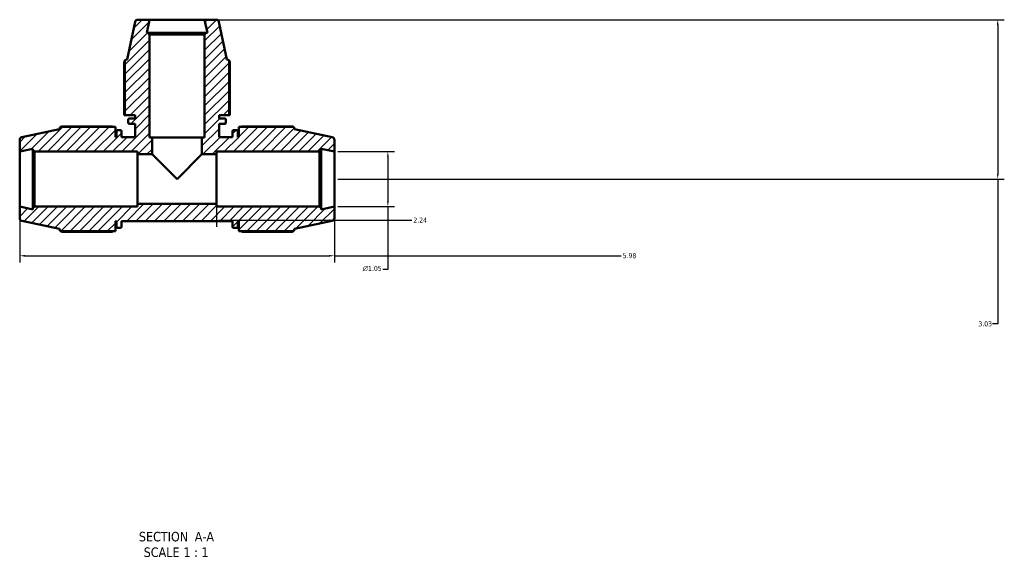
# Model space of a CAD drawing. Header units: inches. Extents: x 0.1 to 63, y -23.5 to 44.8.
# Tile 1 of 7: x 22.2 to 40.9, y -23.5 to -13.3. Entities that reach past the tile are written whole.
import ezdxf

# ---------------------------------------------------------------- set-up
doc = ezdxf.new("R2010")
doc.units = ezdxf.units.IN
doc.header["$MEASUREMENT"] = 0
for name, color, linetype, lineweight in [('Dimension (ANSI)', 7, 'Continuous', 25), ('Hatch (ANSI)', 7, 'Continuous', 18), ('Symbol (ANSI)', 7, 'Continuous', 25), ('Visible (ANSI)', 7, 'Continuous', 50)]:
    doc.layers.add(name, color=color, linetype=linetype, lineweight=lineweight)
doc.styles.add('Label Text (ANSI)', font='tahoma.ttf')
doc.styles.add('Note Text (ANSI)', font='tahoma.ttf')
doc.dimstyles.new('Default (ANSI)', dxfattribs={"dimtxt": 0.094488, "dimasz": 0.098425, "dimexe": 0.125, "dimexo": 0.0625, "dimgap": 0.031496, "dimtad": 0, "dimtih": 1, "dimtoh": 1, "dimrnd": 1e-08, "dimzin": 4, "dimdsep": 46, "dimtxsty": 'Note Text (ANSI)', "dimcen": 0.09, "dimdle": 0.393701, "dimclrd": 256, "dimclre": 256, "dimclrt": 5, "dimadec": 0, "dimazin": 1, "dimtfac": 1, "dimtofl": 0, "dimtmove": 0, "dimatfit": 3, "dimfxl": 1, "dimtolj": 1, "dimtzin": 4, "dimlwd": -1, "dimlwe": -1, "dimarcsym": 0})

# ---------------------------------------------------------------- blocks, each defined once
blk = doc.blocks.new('*D7')
at = {"layer": 'Defpoints', "color": 0, "transparency": 16777216}
for p in [(22.157, -16.901), (28.137, -16.901), (28.137, -17.836)]:
    blk.add_point(p, dxfattribs=at)
at = {"layer": 'Dimension (ANSI)', "transparency": 16777216}
for p, q in [((22.157, -16.964), (22.157, -17.961)), ((28.137, -16.964), (28.137, -17.961)), ((22.255, -17.836), (28.038, -17.836)), ((28.137, -17.836), (33.581, -17.836))]:
    blk.add_line(p, q, dxfattribs=at)
for points in [[(22.255, -17.82), (22.255, -17.853), (22.157, -17.836)], [(28.038, -17.82), (28.038, -17.853), (28.137, -17.836)]]:
    blk.add_solid(points, dxfattribs=at)
at = {"layer": 'Dimension (ANSI)', "color": 5, "transparency": 16777216, "insert": (33.612, -17.787), "char_height": 0.0945, "attachment_point": 1, "style": 'Note Text (ANSI)'}
blk.add_mtext('\\A1;5.98', dxfattribs=at)
blk = doc.blocks.new('*D8')
at = {"layer": 'Defpoints', "color": 0, "transparency": 16777216}
for p in [(25.897, -16.849), (28.137, -16.901), (28.137, -17.159)]:
    blk.add_point(p, dxfattribs=at)
at = {"layer": 'Dimension (ANSI)', "transparency": 16777216}
for p, q in [((25.897, -16.911), (25.897, -17.284)), ((28.137, -16.964), (28.137, -17.284)), ((25.995, -17.159), (28.038, -17.159)), ((28.137, -17.159), (29.604, -17.159))]:
    blk.add_line(p, q, dxfattribs=at)
for points in [[(25.995, -17.143), (25.995, -17.176), (25.897, -17.159)], [(28.038, -17.143), (28.038, -17.176), (28.137, -17.159)]]:
    blk.add_solid(points, dxfattribs=at)
at = {"layer": 'Dimension (ANSI)', "color": 5, "transparency": 16777216, "insert": (29.636, -17.111), "char_height": 0.0945, "attachment_point": 1, "style": 'Note Text (ANSI)'}
blk.add_mtext('\\A1;2.24', dxfattribs=at)
blk = doc.blocks.new('*D9')
at = {"layer": 'Defpoints', "color": 0, "transparency": 16777216}
for p in [(25.67, -13.348), (28.137, -16.378), (40.738, -16.378)]:
    blk.add_point(p, dxfattribs=at)
at = {"layer": 'Dimension (ANSI)', "transparency": 16777216}
for p, q in [((25.733, -13.348), (40.863, -13.348)), ((40.738, -13.446), (40.738, -16.279)), ((28.199, -16.378), (40.863, -16.378)), ((40.738, -16.378), (40.738, -19.133)), ((40.738, -19.133), (40.64, -19.133))]:
    blk.add_line(p, q, dxfattribs=at)
for points in [[(40.722, -13.446), (40.755, -13.446), (40.738, -13.348)], [(40.722, -16.279), (40.755, -16.279), (40.738, -16.378)]]:
    blk.add_solid(points, dxfattribs=at)
at = {"layer": 'Dimension (ANSI)', "color": 5, "transparency": 16777216, "insert": (40.37, -19.083), "char_height": 0.0945, "attachment_point": 1, "style": 'Note Text (ANSI)'}
blk.add_mtext('\\A1;3.03', dxfattribs=at)
blk = doc.blocks.new('*D10')
at = {"layer": 'Defpoints', "color": 0, "transparency": 16777216}
for p in [(28.137, -15.854), (28.137, -16.901), (29.152, -16.901)]:
    blk.add_point(p, dxfattribs=at)
at = {"layer": 'Dimension (ANSI)', "transparency": 16777216}
for p, q in [((28.199, -15.854), (29.277, -15.854)), ((29.152, -15.952), (29.152, -16.803)), ((28.199, -16.901), (29.277, -16.901)), ((29.152, -16.901), (29.152, -18.1)), ((29.152, -18.1), (29.053, -18.1))]:
    blk.add_line(p, q, dxfattribs=at)
for points in [[(29.135, -15.952), (29.168, -15.952), (29.152, -15.854)], [(29.135, -16.803), (29.168, -16.803), (29.152, -16.901)]]:
    blk.add_solid(points, dxfattribs=at)
at = {"layer": 'Dimension (ANSI)', "color": 5, "transparency": 16777216, "insert": (28.674, -18.029), "char_height": 0.09449, "attachment_point": 1, "style": 'Note Text (ANSI)'}
blk.add_mtext('\\A1;{\\fAIGDT|b0|i0;\\H0.0945;\\ln}\\fTahoma|b0|i0;\\H0.0945;1.05', dxfattribs=at)

msp = doc.modelspace()

# ---------------------------------------------------------------- hatches: boundary and pattern name
at = {"layer": 'Hatch (ANSI)'}
h = msp.add_hatch(dxfattribs=at)
h.set_pattern_fill('ANSI31', color=256, style=0)
edge = h.paths.add_edge_path()
edge.add_line((24.1564, -15.1656), (24.3481, -15.1656))
edge.add_line((24.3481, -15.1656), (24.3481, -15.2284))
edge.add_line((24.3481, -15.2284), (24.2412, -15.2284))
edge.add_ellipse((24.2412, -15.2494), major_axis=(-0.0209, 0), ratio=1, start_angle=270, end_angle=360)
edge.add_line((24.2203, -15.2494), (24.2203, -15.3085))
edge.add_ellipse((24.2412, -15.3085), major_axis=(0, -0.0209), ratio=1, start_angle=270, end_angle=360)
edge.add_line((24.2412, -15.3294), (24.3481, -15.3294))
edge.add_line((24.3481, -15.3294), (24.3481, -15.5789))
edge.add_line((24.3481, -15.5789), (24.0939, -15.5789))
edge.add_line((24.0939, -15.5789), (24.0939, -15.472))
edge.add_ellipse((24.0729, -15.472), major_axis=(0, 0.0209), ratio=1, start_angle=270, end_angle=360)
edge.add_line((24.0729, -15.4511), (24.0138, -15.4511))
edge.add_ellipse((24.0138, -15.472), major_axis=(-0.0209, 0), ratio=1, start_angle=270, end_angle=360)
edge.add_line((23.9929, -15.472), (23.9929, -15.5789))
edge.add_line((23.9929, -15.5789), (23.9749, -15.5789))
edge.add_line((23.9749, -15.5789), (23.9749, -15.3872))
edge.add_line((23.9749, -15.3872), (22.9286, -15.3872))
edge.add_line((22.9286, -15.3872), (22.9144, -15.4312))
edge.add_line((22.9144, -15.4312), (22.1983, -15.5834))
edge.add_ellipse((22.2092, -15.6346), major_axis=(-0.0512, -0.0109), ratio=1, start_angle=270, end_angle=348)
edge.add_line((22.1569, -15.6346), (22.1569, -15.854))
edge.add_line((22.1569, -15.854), (22.4094, -15.8003))
edge.add_line((22.4094, -15.8003), (22.4094, -15.8226))
edge.add_line((22.4094, -15.8226), (22.4408, -15.854))
edge.add_line((22.4408, -15.854), (24.3969, -15.854))
edge.add_line((24.3969, -15.854), (24.3969, -15.9064))
edge.add_line((24.3969, -15.9064), (24.6756, -15.9064))
edge.add_line((24.6756, -15.9064), (24.6756, -15.5876))
edge.add_line((24.6756, -15.5876), (24.6232, -15.5876))
edge.add_line((24.6232, -15.5876), (24.6232, -13.6316))
edge.add_line((24.6232, -13.6316), (24.5918, -13.6001))
edge.add_line((24.5918, -13.6001), (24.5696, -13.6001))
edge.add_line((24.5696, -13.6001), (24.6232, -13.3476))
edge.add_line((24.6232, -13.3476), (24.4038, -13.3476))
edge.add_ellipse((24.4038, -13.4), major_axis=(-0.0524, 0), ratio=1, start_angle=270, end_angle=348)
edge.add_line((24.3526, -13.3891), (24.2004, -14.1051))
edge.add_line((24.2004, -14.1051), (24.1564, -14.1194))
edge.add_line((24.1564, -14.1194), (24.1564, -15.1656))
edge = h.paths.add_edge_path()
edge.add_ellipse((28.0845, -17.1207), major_axis=(0.0512, 0.0109), ratio=1, start_angle=270, end_angle=348)
edge.add_line((28.1369, -17.1207), (28.1369, -16.9013))
edge.add_line((28.1369, -16.9013), (27.8844, -16.9549))
edge.add_line((27.8844, -16.9549), (27.8844, -16.9327))
edge.add_line((27.8844, -16.9327), (27.8529, -16.9013))
edge.add_line((27.8529, -16.9013), (25.8969, -16.9013))
edge.add_line((25.8969, -16.9013), (25.8969, -16.8489))
edge.add_line((25.8969, -16.8489), (24.3969, -16.8489))
edge.add_line((24.3969, -16.8489), (24.3969, -16.9013))
edge.add_line((24.3969, -16.9013), (22.4408, -16.9013))
edge.add_line((22.4408, -16.9013), (22.4094, -16.9327))
edge.add_line((22.4094, -16.9327), (22.4094, -16.9549))
edge.add_line((22.4094, -16.9549), (22.1569, -16.9013))
edge.add_line((22.1569, -16.9013), (22.1569, -17.1207))
edge.add_ellipse((22.2092, -17.1207), major_axis=(0, -0.0524), ratio=1, start_angle=270, end_angle=348)
edge.add_line((22.1983, -17.1719), (22.9144, -17.3241))
edge.add_line((22.9144, -17.3241), (22.9286, -17.3681))
edge.add_line((22.9286, -17.3681), (23.9749, -17.3681))
edge.add_line((23.9749, -17.3681), (23.9749, -17.1764))
edge.add_line((23.9749, -17.1764), (23.9929, -17.1764))
edge.add_line((23.9929, -17.1764), (23.9929, -17.2832))
edge.add_ellipse((24.0138, -17.2832), major_axis=(0, -0.0209), ratio=1, start_angle=270, end_angle=360)
edge.add_line((24.0138, -17.3042), (24.0729, -17.3042))
edge.add_ellipse((24.0729, -17.2832), major_axis=(0.0209, 0), ratio=1, start_angle=270, end_angle=360)
edge.add_line((24.0939, -17.2832), (24.0939, -17.1764))
edge.add_line((24.0939, -17.1764), (26.1999, -17.1764))
edge.add_line((26.1999, -17.1764), (26.1999, -17.2832))
edge.add_ellipse((26.2208, -17.2832), major_axis=(0, -0.0209), ratio=1, start_angle=270, end_angle=360)
edge.add_line((26.2208, -17.3042), (26.2799, -17.3042))
edge.add_ellipse((26.2799, -17.2832), major_axis=(0.0209, 0), ratio=1, start_angle=270, end_angle=360)
edge.add_line((26.3009, -17.2832), (26.3009, -17.1764))
edge.add_line((26.3009, -17.1764), (26.3189, -17.1764))
edge.add_line((26.3189, -17.1764), (26.3189, -17.3681))
edge.add_line((26.3189, -17.3681), (27.3651, -17.3681))
edge.add_line((27.3651, -17.3681), (27.3794, -17.3241))
edge.add_line((27.3794, -17.3241), (28.0954, -17.1719))
edge = h.paths.add_edge_path()
edge.add_ellipse((28.0845, -15.6346), major_axis=(0, 0.0524), ratio=1, start_angle=270, end_angle=348)
edge.add_line((28.0954, -15.5834), (27.3794, -15.4312))
edge.add_line((27.3794, -15.4312), (27.3651, -15.3872))
edge.add_line((27.3651, -15.3872), (26.3189, -15.3872))
edge.add_line((26.3189, -15.3872), (26.3189, -15.5789))
edge.add_line((26.3189, -15.5789), (26.3009, -15.5789))
edge.add_line((26.3009, -15.5789), (26.3009, -15.472))
edge.add_ellipse((26.2799, -15.472), major_axis=(0, 0.0209), ratio=1, start_angle=270, end_angle=360)
edge.add_line((26.2799, -15.4511), (26.2208, -15.4511))
edge.add_ellipse((26.2208, -15.472), major_axis=(-0.0209, 0), ratio=1, start_angle=270, end_angle=360)
edge.add_line((26.1999, -15.472), (26.1999, -15.5789))
edge.add_line((26.1999, -15.5789), (25.9456, -15.5789))
edge.add_line((25.9456, -15.5789), (25.9456, -15.3294))
edge.add_line((25.9456, -15.3294), (26.0525, -15.3294))
edge.add_ellipse((26.0525, -15.3085), major_axis=(0.0209, 0), ratio=1, start_angle=270, end_angle=360)
edge.add_line((26.0734, -15.3085), (26.0734, -15.2494))
edge.add_ellipse((26.0525, -15.2494), major_axis=(0, 0.0209), ratio=1, start_angle=270, end_angle=360)
edge.add_line((26.0525, -15.2284), (25.9456, -15.2284))
edge.add_line((25.9456, -15.2284), (25.9456, -15.1656))
edge.add_line((25.9456, -15.1656), (26.1373, -15.1656))
edge.add_line((26.1373, -15.1656), (26.1373, -14.1194))
edge.add_line((26.1373, -14.1194), (26.0933, -14.1051))
edge.add_line((26.0933, -14.1051), (25.9411, -13.3891))
edge.add_ellipse((25.8899, -13.4), major_axis=(-0.0109, 0.0512), ratio=1, start_angle=270, end_angle=348)
edge.add_line((25.8899, -13.3476), (25.6705, -13.3476))
edge.add_line((25.6705, -13.3476), (25.7241, -13.6001))
edge.add_line((25.7241, -13.6001), (25.7019, -13.6001))
edge.add_line((25.7019, -13.6001), (25.6705, -13.6316))
edge.add_line((25.6705, -13.6316), (25.6705, -15.5876))
edge.add_line((25.6705, -15.5876), (25.6181, -15.5876))
edge.add_line((25.6181, -15.5876), (25.6181, -15.9064))
edge.add_line((25.6181, -15.9064), (25.8969, -15.9064))
edge.add_line((25.8969, -15.9064), (25.8969, -15.854))
edge.add_line((25.8969, -15.854), (27.8529, -15.854))
edge.add_line((27.8529, -15.854), (27.8844, -15.8226))
edge.add_line((27.8844, -15.8226), (27.8844, -15.8003))
edge.add_line((27.8844, -15.8003), (28.1369, -15.854))
edge.add_line((28.1369, -15.854), (28.1369, -15.6346))

# ---------------------------------------------------------------- linework, layer by layer
at = {"layer": 'Visible (ANSI)'}
for p, q in [((24.3526, -13.3891), (24.2004, -14.1051)), ((24.6232, -13.3476), (24.4038, -13.3476)), ((24.5696, -13.6001), (24.6232, -13.3476)), ((25.6705, -13.3476), (24.6232, -13.3476)), ((25.8899, -13.3476), (25.6705, -13.3476)), ((25.6705, -13.3476), (25.7241, -13.6001)), ((26.0933, -14.1051), (25.9411, -13.3891)), ((24.5918, -13.6001), (24.5696, -13.6001)), ((24.6232, -13.6316), (24.5918, -13.6001)), ((25.7019, -13.6001), (24.5918, -13.6001)), ((24.6232, -15.5876), (24.6232, -13.6316)), ((24.6232, -13.6316), (25.6705, -13.6316)), ((25.7019, -13.6001), (25.6705, -13.6316)), ((25.6705, -13.6316), (25.6705, -15.5876)), ((25.7241, -13.6001), (25.7019, -13.6001)), ((24.1448, -14.1437), (24.1448, -15.1656)), ((24.2004, -14.1051), (24.1564, -14.1194)), ((24.1564, -14.1194), (24.1564, -15.1656)), ((26.1373, -14.1194), (26.0933, -14.1051)), ((26.1373, -15.1656), (26.1373, -14.1194)), ((26.1489, -15.1656), (26.1489, -14.1437)), ((24.1448, -15.1656), (24.1564, -15.1656)), ((24.1564, -15.1656), (24.3481, -15.1656)), ((24.2203, -15.2494), (24.2203, -15.3085)), ((24.3481, -15.2284), (24.2412, -15.2284)), ((24.2412, -15.3294), (24.3481, -15.3294)), ((24.3481, -15.1656), (24.3481, -15.2284)), ((24.3481, -15.3294), (24.3481, -15.5789)), ((25.9456, -15.2284), (25.9456, -15.1656)), ((25.9456, -15.1656), (26.1373, -15.1656)), ((26.0525, -15.2284), (25.9456, -15.2284)), ((25.9456, -15.5789), (25.9456, -15.3294)), ((25.9456, -15.3294), (26.0525, -15.3294)), ((26.0734, -15.3085), (26.0734, -15.2494)), ((26.1373, -15.1656), (26.1489, -15.1656)), ((22.9144, -15.4312), (22.1983, -15.5834)), ((22.9286, -15.3872), (22.9144, -15.4312)), ((23.9749, -15.3872), (22.9286, -15.3872)), ((23.911, -15.3756), (22.9529, -15.3756)), ((23.9749, -15.5789), (23.9749, -15.3872)), ((23.9929, -15.472), (23.9929, -15.5789)), ((24.0729, -15.4511), (24.0138, -15.4511)), ((24.0939, -15.5789), (24.0939, -15.472)), ((26.1999, -15.472), (26.1999, -15.5789)), ((26.2799, -15.4511), (26.2208, -15.4511)), ((26.3009, -15.5789), (26.3009, -15.472)), ((27.3651, -15.3872), (26.3189, -15.3872)), ((26.3189, -15.3872), (26.3189, -15.5789)), ((27.3408, -15.3756), (26.3828, -15.3756)), ((27.3794, -15.4312), (27.3651, -15.3872)), ((28.0954, -15.5834), (27.3794, -15.4312)), ((22.1569, -15.6346), (22.1569, -15.854)), ((23.9929, -15.5789), (23.9749, -15.5789)), ((24.3481, -15.5789), (24.0939, -15.5789)), ((24.6756, -15.5876), (24.6232, -15.5876)), ((24.6756, -15.9064), (24.6756, -15.5876)), ((25.6181, -15.5876), (24.6756, -15.5876)), ((25.6705, -15.5876), (25.6181, -15.5876)), ((25.6181, -15.5876), (25.6181, -15.9064)), ((26.1999, -15.5789), (25.9456, -15.5789)), ((26.3189, -15.5789), (26.3009, -15.5789)), ((28.1369, -15.854), (28.1369, -15.6346)), ((22.1569, -15.854), (22.4094, -15.8003)), ((22.1569, -15.854), (22.1569, -16.9013)), ((22.4094, -15.8003), (22.4094, -15.8226)), ((22.4094, -15.8226), (22.4408, -15.854)), ((22.4094, -15.8226), (22.4094, -16.9327)), ((22.4408, -15.854), (24.3969, -15.854)), ((22.4408, -16.9013), (22.4408, -15.854)), ((24.3969, -15.854), (24.3969, -15.9064)), ((25.8969, -15.9064), (25.8969, -15.854)), ((25.8969, -15.854), (27.8529, -15.854)), ((27.8529, -15.854), (27.8844, -15.8226)), ((27.8529, -15.854), (27.8529, -16.9013)), ((27.8844, -15.8226), (27.8844, -15.8003)), ((27.8844, -15.8003), (28.1369, -15.854)), ((27.8844, -16.9327), (27.8844, -15.8226)), ((28.1369, -16.9013), (28.1369, -15.854)), ((24.3969, -15.9064), (24.6756, -15.9064)), ((24.3969, -16.8489), (24.3969, -15.9064)), ((25.1469, -16.3776), (24.6756, -15.9064)), ((25.6181, -15.9064), (25.1469, -16.3776)), ((25.6181, -15.9064), (25.8969, -15.9064)), ((25.8969, -15.9064), (25.8969, -16.8489)), ((22.4094, -16.9549), (22.1569, -16.9013)), ((22.1569, -16.9013), (22.1569, -17.1207)), ((22.4408, -16.9013), (22.4094, -16.9327)), ((22.4094, -16.9327), (22.4094, -16.9549)), ((24.3969, -16.9013), (22.4408, -16.9013)), ((25.8969, -16.8489), (24.3969, -16.8489)), ((24.3969, -16.8489), (24.3969, -16.9013)), ((25.8969, -16.9013), (25.8969, -16.8489)), ((27.8529, -16.9013), (25.8969, -16.9013)), ((27.8844, -16.9327), (27.8529, -16.9013)), ((28.1369, -16.9013), (27.8844, -16.9549)), ((27.8844, -16.9549), (27.8844, -16.9327)), ((28.1369, -17.1207), (28.1369, -16.9013)), ((22.1983, -17.1719), (22.9144, -17.3241)), ((23.9749, -17.3681), (23.9749, -17.1764)), ((23.9749, -17.1764), (23.9929, -17.1764)), ((23.9929, -17.1764), (23.9929, -17.2832)), ((24.0939, -17.2832), (24.0939, -17.1764)), ((24.0939, -17.1764), (26.1999, -17.1764)), ((26.1999, -17.1764), (26.1999, -17.2832)), ((26.3009, -17.2832), (26.3009, -17.1764)), ((26.3009, -17.1764), (26.3189, -17.1764)), ((26.3189, -17.1764), (26.3189, -17.3681)), ((27.3794, -17.3241), (28.0954, -17.1719)), ((22.9144, -17.3241), (22.9286, -17.3681)), ((22.9286, -17.3681), (23.9749, -17.3681)), ((22.9529, -17.3797), (23.911, -17.3797)), ((24.0138, -17.3042), (24.0729, -17.3042)), ((26.2208, -17.3042), (26.2799, -17.3042)), ((26.3189, -17.3681), (27.3651, -17.3681)), ((26.3828, -17.3797), (27.3408, -17.3797)), ((27.3651, -17.3681), (27.3794, -17.3241))]:
    msp.add_line(p, q, dxfattribs=at)
for centre, radius, start, end in [((24.4038, -13.4), 0.0524, 90, 168), ((25.8899, -13.4), 0.0524, 12, 90), ((24.2412, -15.2494), 0.0209, 90, 180), ((24.2412, -15.3085), 0.0209, 180, 270), ((26.0525, -15.2494), 0.0209, 0, 90), ((26.0525, -15.3085), 0.0209, 270, 0), ((24.0138, -15.472), 0.0209, 90, 180), ((24.0729, -15.472), 0.0209, 0, 90), ((26.2208, -15.472), 0.0209, 90, 180), ((26.2799, -15.472), 0.0209, 0, 90), ((22.2092, -15.6346), 0.0524, 102, 180), ((28.0845, -15.6346), 0.0524, 0, 78), ((22.2092, -17.1207), 0.0524, 180, 258), ((28.0845, -17.1207), 0.0524, 282, 0), ((24.0138, -17.2832), 0.0209, 180, 270), ((24.0729, -17.2832), 0.0209, 270, 0), ((26.2208, -17.2832), 0.0209, 180, 270), ((26.2799, -17.2832), 0.0209, 270, 0)]:
    msp.add_arc(centre, radius, start, end, dxfattribs=at)
for points, weights in [([(24.1564, -14.1376), (24.1506, -14.1406), (24.1448, -14.1437)], [1.00090202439, 1.00052502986, 1]), ([(26.1489, -14.1437), (26.1431, -14.1406), (26.1373, -14.1376)], [1, 1.00052502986, 1.00090202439]), ([(22.9529, -15.3756), (22.9498, -15.3814), (22.9468, -15.3872)], [1, 1.00052502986, 1.00090202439]), ([(23.911, -15.3756), (23.9204, -15.3814), (23.9295, -15.3872)], [1.016593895, 1.01453475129, 1.01232977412]), ([(26.3642, -15.3872), (26.3733, -15.3814), (26.3828, -15.3756)], [1.01232977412, 1.01453475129, 1.016593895]), ([(27.3469, -15.3872), (27.3439, -15.3814), (27.3408, -15.3756)], [1.00090202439, 1.00052502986, 1]), ([(22.9468, -17.3681), (22.9498, -17.3739), (22.9529, -17.3797)], [1.00090202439, 1.00052502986, 1]), ([(23.9295, -17.3681), (23.9204, -17.3739), (23.911, -17.3797)], [1.01232977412, 1.01453475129, 1.016593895]), ([(26.3828, -17.3797), (26.3733, -17.3739), (26.3642, -17.3681)], [1.016593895, 1.01453475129, 1.01232977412]), ([(27.3408, -17.3797), (27.3439, -17.3739), (27.3469, -17.3681)], [1, 1.00052502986, 1.00090202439])]:
    msp.add_rational_spline(points, weights, degree=2, dxfattribs=at)

# ---------------------------------------------------------------- texts
at = {"layer": 'Symbol (ANSI)', "char_height": 0.18, "attachment_point": 7, "style": 'Label Text (ANSI)'}
for s, insert in [('SECTION', (24.4215, -23.2694)), (' A-A', (25.415, -23.2656)), ('SCALE', (24.5128, -23.5652)), (' 1 : 1', (25.2005, -23.562))]:
    msp.add_mtext(s, dxfattribs=dict(at, insert=insert))

# ---------------------------------------------------------------- dimensions: what is measured, and where the dimension line sits
at = {"layer": 'Dimension (ANSI)'}
dim = msp.add_linear_dim(base=(40.7382, -16.3776), p1=(25.6705, -13.3476), p2=(28.1369, -16.3776), angle=90, dimstyle='Default (ANSI)', override={"dimgap": 0.031496, "dimdec": 2, "dimtol": 0, "dimlim": 0, "dimtp": 0, "dimtm": 0, "dimtdec": 2, "dimatfit": 2}, dxfattribs=at)
dim.commit()
dim.dimension.update_dxf_attribs({"geometry": '*D9', "text_midpoint": (40.489, -19.1326), "dimtype": 160})
dim = msp.add_linear_dim(base=(29.1516, -16.9013), p1=(28.1369, -15.854), p2=(28.1369, -16.9013), angle=90, text='{\\fAIGDT|b0|i0;\\H0.0945;\\ln}\\fTahoma|b0|i0;\\H0.0945;<>', dimstyle='Default (ANSI)', override={"dimgap": 0.031496, "dimdec": 2, "dimtol": 0, "dimlim": 0, "dimtp": 0, "dimtm": 0, "dimtdec": 2, "dimatfit": 2}, dxfattribs=at)
dim.commit()
dim.dimension.update_dxf_attribs({"geometry": '*D10', "text_midpoint": (28.8479, -18.1001), "dimtype": 160})
for base, p1, picture, middle in [((28.1369, -17.8362), (22.1569, -16.9013), '*D7', (33.7319, -17.8362)), ((28.1369, -17.1593), (25.8969, -16.8489), '*D8', (29.7569, -17.1593))]:
    dim = msp.add_linear_dim(base=base, p1=p1, p2=(28.1369, -16.9013), dimstyle='Default (ANSI)', override={"dimgap": 0.031496, "dimtih": 0, "dimtoh": 0, "dimdec": 2, "dimtol": 0, "dimlim": 0, "dimtp": 0, "dimtm": 0, "dimtdec": 2, "dimatfit": 2}, dxfattribs=at)
    dim.commit()
    dim.dimension.update_dxf_attribs({"geometry": picture, "text_midpoint": middle, "dimtype": 160})

doc.saveas('drawing.dxf')
